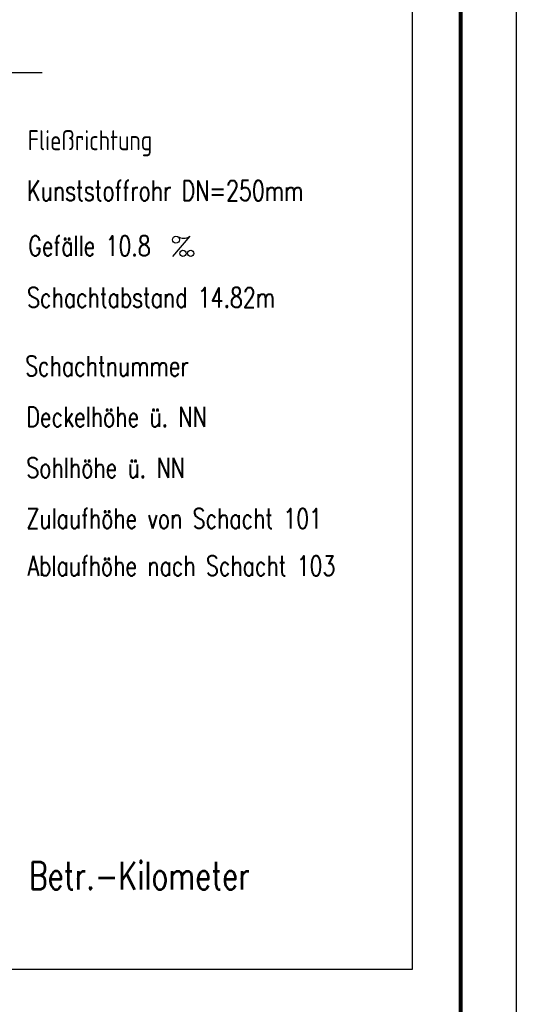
# Model space of a CAD drawing. Extents: x 0 to 1135, y 0 to 594.
# Tile 42 of 44: x 1090 to 1135, y 141 to 229. Entities that reach past the tile are written whole.
import ezdxf

# ---------------------------------------------------------------- set-up
doc = ezdxf.new("R2010")
doc.units = 0
doc.header["$LTSCALE"] = 2
doc.header["$MEASUREMENT"] = 0
doc.linetypes.add('AUSGEZOGEN', pattern=[0])
doc.layers.get('0').update_dxf_attribs({"linetype": 'AUSGEZOGEN'})
for name, color, linetype in [('FBR', 8, 'CONTINUOUS'), ('LEGENDE', 7, 'AUSGEZOGEN'), ('RAHMEN', 250, 'AUSGEZOGEN'), ('SCHLITZRINNE', 8, 'AUSGEZOGEN'), ('SCHRIFT', 7, 'CONTINUOUS')]:
    doc.layers.add(name, color=color, linetype=linetype)
doc.styles.add('ROMANS', font='romans.shx', dxfattribs={"width": 0.8})
pattern_1 = [(45, (1.0288, 6.1178), (-1.0606602, 1.0606602), [])]

# ---------------------------------------------------------------- blocks, each defined once
blk = doc.blocks.new('PROM')
blk.add_line((1.566, 1.817), (0.019, 0.015))
for centre, radius in [((0.317, 1.51), 0.317), ((0.943, 0.291), 0.283), ((1.645, 0.287), 0.283)]:
    blk.add_circle(centre, radius)
blk.add_arc((0.992, 2.682), 1.033, 239.14139, 303.35492)

msp = doc.modelspace()

# ---------------------------------------------------------------- hatches: boundary and pattern name
at = {"layer": 'SCHLITZRINNE'}
h = msp.add_hatch(dxfattribs=at)
h.set_pattern_fill('_USER', color=256, scale=1.5, angle=45, style=0, pattern_type=0)
h.set_pattern_definition(pattern_1)
edge = h.paths.add_edge_path()
edge.add_arc((1129.237, -138429.968), 138664.376, 90.02323932, 90.03117941)
edge.add_arc((1129.237, -138429.968), 138663.876, 90.02323932, 90.03117941)
h = msp.add_hatch(dxfattribs=at)
h.set_pattern_fill('_USER', color=256, scale=1.5, angle=45, style=0, pattern_type=0)
h.set_pattern_definition(pattern_1)
edge = h.paths.add_edge_path()
edge.add_arc((1149.909, -138429.968), 138664.376, 90.02323932, 90.03115986)
edge.add_arc((1149.909, -138429.968), 138663.876, 90.02323932, 90.03115986)

# ---------------------------------------------------------------- linework, layer by layer
at = {"layer": 'FBR'}
msp.add_line((1076.808, 224.703), (1092.394, 224.703), dxfattribs=at)
at = {"layer": 'LEGENDE'}
msp.add_lwpolyline([(1047.634, 292.851), (1047.634, 144.148), (1125.665, 144.148), (1125.665, 292.851)], close=True, dxfattribs=at)
at = {"layer": 'RAHMEN'}
msp.add_line((1135, 0), (1135, 594), dxfattribs=at)
at = {"layer": 'RAHMEN', "const_width": 0.35}
msp.add_lwpolyline([(25, 5), (1130, 5), (1130, 589), (25, 589), (25, 5)], dxfattribs=at)

# ---------------------------------------------------------------- block references
at = {"layer": 'LEGENDE'}
msp.add_blockref('PROM', (1104.103, 208.172), dxfattribs=at)

# ---------------------------------------------------------------- texts
at = {"layer": 'LEGENDE', "style": 'ROMANS', "width": 0.75}
for s, height, p in [('Fließrichtung', 1.8, (1091.104, 217.722)), ('Kunststoffrohr DN=250mm', 1.8, (1091.046, 213.189)), ('Gefälle 10.8', 1.8, (1091.154, 208.226)), ('Schachtabstand 14.82m', 1.8, (1091.046, 203.587)), ('Betr.-Kilometer', 2.5, (1091.207, 151.294))]:
    msp.add_text(s, height=height, dxfattribs=at).set_placement(p)
at = {"layer": 'SCHRIFT', "style": 'ROMANS', "width": 0.75}
for s, p in [('Schachtnummer', (1090.871, 197.433)), ('Deckelhöhe ü. NN', (1090.985, 192.865)), ('Sohlhöhe ü. NN', (1090.985, 188.297)), ('Zulaufhöhe von Schacht 101', (1090.985, 183.729)), ('Ablaufhöhe nach Schacht 103', (1091.084, 179.484))]:
    msp.add_text(s, height=1.8, dxfattribs=at).set_placement(p)

doc.saveas('drawing.dxf')
